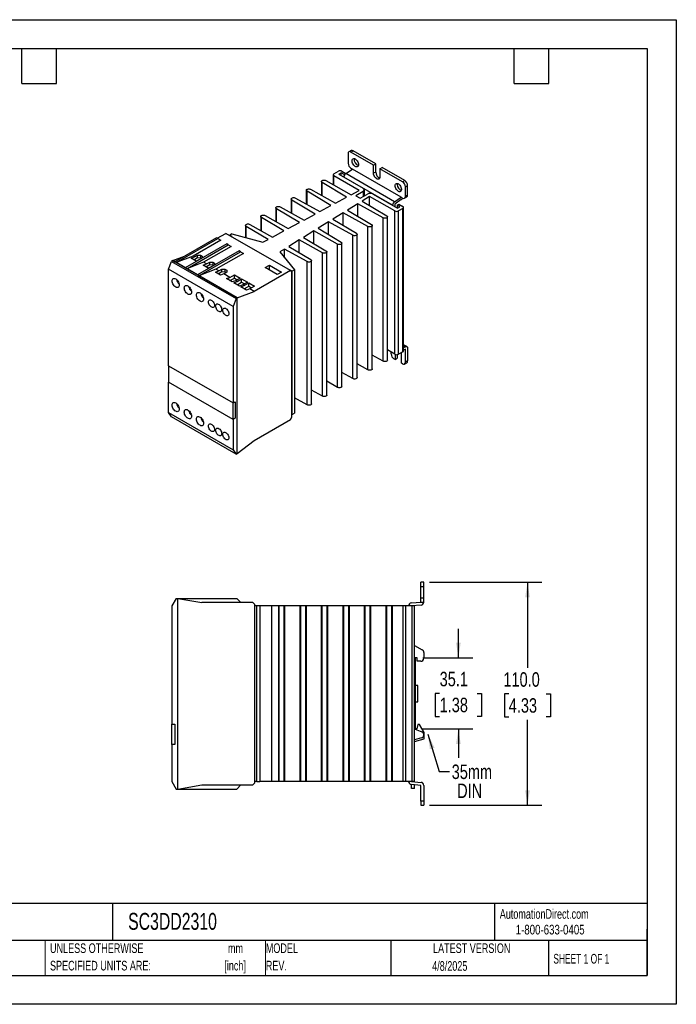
# Model space of a CAD drawing. Header units: millimetres. Extents: x 0 to 629, y 0 to 486.
# Tile 2 of 2: x 305 to 629, y 0 to 486. Entities that reach past the tile are written whole.
import ezdxf

# ---------------------------------------------------------------- set-up
doc = ezdxf.new("R2010")
doc.units = ezdxf.units.MM
doc.header["$LTSCALE"] = 2.25
doc.linetypes.add('CENTERX2', pattern=[20.32, 12.7, -2.54, 2.54, -2.54])
doc.layers.add('DIMENSIONS', color=140, linetype='Continuous', lineweight=25)
doc.layers.add('TEXT', color=140, linetype='Continuous', lineweight=25)
doc.styles.add('SLDTEXTSTYLE0', font='TXT', dxfattribs={"width": 0.7})
doc.styles.add('SLDTEXTSTYLE1', font='TXT', dxfattribs={"width": 0.65})
doc.styles.add('SLDTEXTSTYLE2', font='TXT', dxfattribs={"width": 0.75})
doc.dimstyles.new('SLDDIMSTYLE1', dxfattribs={"dimtxt": 7.14375, "dimasz": 7.4295, "dimexe": 0, "dimexo": 0.0625, "dimgap": 1.785937, "dimtad": 0, "dimtih": 1, "dimtoh": 1, "dimdec": 1, "dimrnd": 1e-09, "dimzin": 4, "dimdsep": 46, "dimtxsty": 'SLDTEXTSTYLE2', "dimsah": 1, "dimcen": 0.09, "dimadec": 0, "dimazin": 1, "dimtfac": 1, "dimtdec": 1, "dimtofl": 0, "dimtmove": 0, "dimatfit": 3, "dimfxl": 0, "dimfrac": 2, "dimtolj": 1, "dimtzin": 12, "dimarcsym": 0})
doc.dimstyles.new('SLDDIMSTYLE2', dxfattribs={"dimtxt": 7.14375, "dimasz": 7.4295, "dimexe": 0, "dimexo": 0.0625, "dimgap": 1.785937, "dimtad": 0, "dimtih": 1, "dimtoh": 1, "dimdec": 1, "dimrnd": 1e-09, "dimzin": 12, "dimdsep": 46, "dimtxsty": 'SLDTEXTSTYLE2', "dimsah": 1, "dimcen": 0.09, "dimadec": 0, "dimazin": 3, "dimtfac": 1, "dimtdec": 1, "dimtmove": 0, "dimatfit": 0, "dimfxl": 0, "dimfrac": 2, "dimtolj": 1, "dimtzin": 12, "dimarcsym": 0})
doc.dimstyles.new('SLDDIMSTYLE5', dxfattribs={"dimtxt": 0.18, "dimasz": 7.4295, "dimexe": 0, "dimexo": 0.0625, "dimgap": 0, "dimtad": 0, "dimtih": 1, "dimtoh": 1, "dimdec": 0, "dimrnd": 1e-09, "dimzin": 0, "dimdsep": 46, "dimtxsty": 'Standard', "dimsah": 1, "dimcen": 0.09, "dimadec": 0, "dimazin": 0, "dimtfac": 7.4295, "dimtdec": 0, "dimtofl": 0, "dimtmove": 0, "dimatfit": 3, "dimfxl": 0, "dimfrac": 2, "dimtolj": 1, "dimtzin": 0, "dimarcsym": 0})

# ---------------------------------------------------------------- blocks, each defined once
blk = doc.blocks.new('SW_NOTE_0')
at = {"layer": 'TEXT', "color": 0, "linetype": 'CENTERX2', "lineweight": 18, "char_height": 4.762, "attachment_point": 2, "style": 'SLDTEXTSTYLE0'}
for s, insert in [('mm', (6.4, 6.14)), ('[inch]', (6.21, -2.46))]:
    blk.add_mtext(s, dxfattribs=dict(at, insert=insert))
blk = doc.blocks.new('SW_NOTE_0_1')
at = {"layer": 'TEXT', "color": 0, "linetype": 'CENTERX2', "lineweight": 18, "char_height": 4.7625, "attachment_point": 1, "style": 'SLDTEXTSTYLE0'}
for s, insert in [('UNLESS OTHERWISE', (0, 6.14)), ('SPECIFIED UNITS ARE:', (0, -2.46))]:
    blk.add_mtext(s, dxfattribs=dict(at, insert=insert))
blk = doc.blocks.new('SW_NOTE_0_6')
at = {"layer": 'TEXT', "color": 0, "linetype": 'CENTERX2', "lineweight": 18, "char_height": 4.762, "attachment_point": 1, "style": 'SLDTEXTSTYLE0'}
for s, insert in [('MODEL', (0, 6.14)), ('REV.', (0, -2.46))]:
    blk.add_mtext(s, dxfattribs=dict(at, insert=insert))
blk = doc.blocks.new('SW_NOTE_0_7')
at = {"layer": 'TEXT', "color": 0, "linetype": 'CENTERX2', "lineweight": 18, "char_height": 7.144, "attachment_point": 1, "style": 'SLDTEXTSTYLE2'}
for s, insert in [('35mm', (1.14, 3.44)), ('DIN', (3.82, -5.96))]:
    blk.add_mtext(s, dxfattribs=dict(at, insert=insert))
blk = doc.blocks.new('_D_15')
at = {"layer": 'DIMENSIONS'}
for p, q in [((506.93, 208.22), (562.39, 208.22)), ((555.25, 208.22), (555.25, 166.07)), ((546.01, 153.17), (543.83, 153.17)), ((543.83, 153.17), (543.83, 141.83)), ((564.48, 153.17), (566.66, 153.17)), ((566.66, 153.17), (566.66, 141.83)), ((543.83, 141.83), (546.01, 141.83)), ((566.66, 141.83), (564.48, 141.83)), ((555.25, 98.22), (555.25, 140.38)), ((506.93, 98.22), (562.39, 98.22))]:
    blk.add_line(p, q, dxfattribs=at)
for points in [[(555.25, 208.22), (554.1, 200.79), (556.39, 200.79)], [(555.25, 98.22), (556.39, 105.65), (554.1, 105.65)]]:
    blk.add_solid(points, dxfattribs=at)
at = {"layer": 'DIMENSIONS', "char_height": 7.144, "attachment_point": 1, "style": 'SLDTEXTSTYLE2'}
for s, insert in [('110.0', (543.37, 163.83)), ('4.33', (546.01, 151.04))]:
    blk.add_mtext(s, dxfattribs=dict(at, insert=insert))
blk = doc.blocks.new('_D_16')
at = {"layer": 'DIMENSIONS'}
for p, q in [((521.15, 170.97), (521.15, 185.26)), ((503.63, 170.97), (528.29, 170.97)), ((511.91, 153.39), (509.74, 153.39)), ((509.74, 153.39), (509.74, 142.05)), ((530.39, 153.39), (532.57, 153.39)), ((532.57, 153.39), (532.57, 142.05)), ((509.74, 142.05), (511.91, 142.05)), ((532.57, 142.05), (530.39, 142.05)), ((503.43, 135.92), (528.29, 135.92)), ((521.15, 135.92), (521.15, 121.64))]:
    blk.add_line(p, q, dxfattribs=at)
for points in [[(521.15, 170.97), (522.29, 178.4), (520.01, 178.4)], [(521.15, 135.92), (520.01, 128.49), (522.29, 128.49)]]:
    blk.add_solid(points, dxfattribs=at)
at = {"layer": 'DIMENSIONS', "char_height": 7.144, "attachment_point": 1, "style": 'SLDTEXTSTYLE2'}
for s, insert in [('35.1', (511.91, 164.05)), ('1.38', (511.91, 151.26))]:
    blk.add_mtext(s, dxfattribs=dict(at, insert=insert))

msp = doc.modelspace()

# ---------------------------------------------------------------- linework, layer by layer
at = {"color": 7, "linetype": 'Continuous'}
for p, q in [((0.01, 485.78), (628.66, 485.78)), ((628.66, 485.78), (628.66, 0.01)), ((628.66, 0.01), (0.01, 0.01))]:
    msp.add_line(p, q, dxfattribs=at)
for p, q in [((466.75, 419.68), (466.75, 414.95)), ((468.22, 421.21), (467.16, 420.6)), ((468.16, 420.5), (469.22, 421.11)), ((479.3, 414.07), (468.16, 420.5)), ((480.36, 414.68), (469.22, 421.11)), ((479.3, 414.07), (480.36, 414.68)), ((479.3, 409.99), (479.3, 414.07)), ((480.36, 410.6), (480.36, 414.68)), ((459.42, 409.27), (459.42, 404.39)), ((459.78, 409.78), (461.94, 411.03)), ((472.24, 401.57), (459.78, 408.76)), ((459.78, 404.19), (459.78, 408.76)), ((462.15, 409.52), (463.35, 410.21)), ((462.15, 409.52), (474.17, 402.58)), ((464.77, 409.39), (463.35, 410.21)), ((463.35, 408.82), (463.35, 410.21)), ((463.71, 411.03), (465.65, 409.91)), ((488.67, 394.21), (464.63, 408.09)), ((464.77, 409.39), (465.64, 409.9)), ((464.77, 409.39), (464.77, 408.78)), ((465.59, 409.87), (468.87, 412.09)), ((489.64, 395.99), (465.59, 409.87)), ((468.16, 412.5), (468.87, 412.09)), ((492.91, 398.21), (468.87, 412.09)), ((480.36, 410.6), (479.3, 409.99)), ((482.48, 412.23), (483.54, 412.85)), ((482.48, 412.23), (482.48, 408.15)), ((493.62, 405.8), (482.48, 412.23)), ((494.68, 406.42), (483.54, 412.85)), ((453.62, 405.92), (453.62, 399.12)), ((466.02, 398.22), (453.97, 405.42)), ((453.97, 398.92), (453.97, 405.42)), ((455.74, 406.44), (468.29, 399.45)), ((494.68, 406.42), (493.62, 405.8)), ((495.03, 403.35), (496.09, 403.97)), ((495.03, 398.62), (495.03, 403.35)), ((496.09, 399.23), (496.09, 403.97)), ((446.12, 401.6), (446.12, 394.79)), ((458.26, 394.05), (446.47, 401.1)), ((446.47, 394.6), (446.47, 401.1)), ((448.24, 402.12), (460.53, 395.27)), ((468.29, 399.45), (472.24, 401.57)), ((474.17, 400.94), (470.64, 398.9)), ((470.64, 398.9), (472.76, 397.68)), ((472.76, 397.68), (476.29, 399.72)), ((477.38, 398.6), (473.7, 396.33)), ((474.17, 400.94), (474.17, 398.5)), ((474.76, 398.83), (474.76, 401.76)), ((489.83, 391.41), (477.38, 398.6)), ((477.38, 394.12), (477.38, 398.6)), ((479.12, 399.72), (491.14, 392.78)), ((496.09, 399.23), (495.03, 398.62)), ((438.63, 397.27), (438.63, 390.47)), ((450.51, 389.87), (438.98, 396.77)), ((438.98, 390.27), (438.98, 396.77)), ((440.75, 397.79), (452.77, 391.09)), ((452.77, 391.09), (458.26, 394.05)), ((460.53, 395.27), (466.02, 398.22)), ((471.57, 395.01), (466.46, 391.84)), ((484.05, 388.06), (471.57, 395.01)), ((471.57, 388.78), (471.57, 395.01)), ((473.7, 396.33), (485.82, 389.08)), ((489.64, 395.99), (492.91, 398.21)), ((493, 397.04), (489.73, 394.82)), ((489.73, 394.82), (489.73, 393.6)), ((490.93, 394.29), (491.81, 394.8)), ((492.34, 393.47), (490.93, 394.29)), ((490.93, 394.29), (490.93, 392.9)), ((491.81, 394.8), (493.76, 393.68)), ((492.91, 398.21), (493.62, 397.8)), ((494.62, 397.7), (495.68, 398.32)), ((425.75, 389.14), (437.24, 382.73)), ((431.13, 392.94), (431.13, 386.14)), ((442.76, 385.7), (431.48, 392.44)), ((431.48, 385.94), (431.48, 392.44)), ((433.25, 393.46), (445.01, 386.91)), ((445.01, 386.91), (450.51, 389.87)), ((464.35, 390.54), (459.22, 387.36)), ((476.56, 383.73), (464.35, 390.54)), ((464.35, 384.3), (464.35, 390.54)), ((466.46, 391.84), (478.32, 384.75)), ((489.83, 320.7), (489.83, 391.41)), ((491.14, 392.78), (492.34, 393.47)), ((493.76, 392.66), (491.6, 391.41)), ((491.6, 320.7), (491.6, 391.41)), ((493.76, 321.95), (493.76, 392.66)), ((494.12, 322.46), (494.12, 393.17)), ((416.14, 384.29), (416.14, 378.31)), ((427.26, 377.35), (416.49, 383.79)), ((416.49, 378.22), (416.49, 383.79)), ((418.26, 384.81), (429.48, 378.55)), ((423.64, 388.62), (423.64, 381.81)), ((435.01, 381.53), (423.99, 388.12)), ((423.99, 381.62), (423.99, 388.12)), ((437.24, 382.73), (442.76, 385.7)), ((457.12, 386.06), (451.98, 382.88)), ((469.06, 379.4), (457.12, 386.06)), ((457.12, 379.81), (457.12, 386.06)), ((459.22, 387.36), (470.83, 380.42)), ((478.67, 313.54), (478.67, 384.25)), ((484.05, 317.34), (484.05, 388.06)), ((486.17, 317.86), (486.17, 388.58)), ((402.19, 377.92), (406.43, 380.37)), ((438.25, 362), (406.43, 380.37)), ((409.4, 380.13), (408.34, 379.51)), ((409.61, 378.78), (408.34, 379.51)), ((408.34, 379.27), (408.34, 379.51)), ((409.4, 380.13), (424.74, 376)), ((429.48, 378.55), (435.01, 381.53)), ((449.89, 381.59), (444.74, 378.4)), ((461.57, 375.08), (449.89, 381.59)), ((449.89, 375.33), (449.89, 381.59)), ((451.98, 382.88), (463.33, 376.1)), ((469.06, 308.69), (469.06, 379.4)), ((471.18, 309.21), (471.18, 379.92)), ((476.56, 313.02), (476.56, 383.73)), ((401.76, 378.17), (381.26, 366.33)), ((381.96, 365.92), (402.47, 377.76)), ((406.93, 375.19), (386.42, 363.35)), ((387.13, 362.94), (407.63, 374.78)), ((403.89, 376.94), (390.31, 369.11)), ((402.47, 377.76), (401.76, 378.17)), ((402.47, 377.76), (403.89, 376.94)), ((407.63, 374.78), (406.93, 375.19)), ((407.63, 374.78), (409.05, 373.96)), ((409.61, 378.78), (409.4, 378.66)), ((424.74, 376), (427.26, 377.35)), ((442.66, 377.11), (437.51, 373.92)), ((454.07, 370.75), (442.66, 377.11)), ((442.66, 370.84), (442.66, 377.11)), ((444.74, 378.4), (455.84, 371.77)), ((461.57, 304.36), (461.57, 375.08)), ((463.68, 304.88), (463.68, 375.6)), ((390.91, 368.76), (392.49, 369.67)), ((412.94, 371.72), (392.43, 359.88)), ((392.49, 369.67), (393.99, 369.6)), ((392.49, 368.45), (392.49, 369.67)), ((393.14, 359.47), (413.64, 371.31)), ((393.99, 369.6), (394.83, 369.11)), ((393.99, 369.6), (393.99, 368.37)), ((409.05, 373.96), (395.47, 366.13)), ((415.06, 370.49), (401.48, 362.66)), ((413.64, 371.31), (412.94, 371.72)), ((413.64, 371.31), (415.06, 370.49)), ((435.43, 372.64), (433.08, 371.18)), ((433.08, 371.18), (440.23, 362.33)), ((446.57, 366.42), (435.43, 372.64)), ((435.43, 368.27), (435.43, 372.64)), ((437.51, 373.92), (448.34, 367.44)), ((454.07, 300.04), (454.07, 370.75)), ((456.19, 300.56), (456.19, 371.27)), ((378.15, 362.66), (379.66, 366.55)), ((380.27, 366.9), (379.66, 366.55)), ((379.66, 366.55), (411.48, 348.18)), ((380.27, 366.9), (386.11, 369.13)), ((380.27, 366.9), (381.26, 366.33)), ((412.09, 348.53), (380.27, 366.9)), ((381.96, 365.92), (381.26, 366.33)), ((390.31, 369.11), (381.96, 365.92)), ((386.42, 363.35), (381.96, 365.92)), ((395.47, 366.13), (387.13, 362.94)), ((389.28, 368.14), (390.91, 368.76)), ((391.76, 366.71), (389.28, 368.14)), ((390.91, 368.76), (390.31, 369.11)), ((390.62, 367.37), (392.49, 368.45)), ((393.17, 367.25), (391.76, 366.71)), ((392.49, 368.45), (393.99, 368.37)), ((393.99, 368.37), (394.55, 368.04)), ((394.83, 369.11), (394.96, 368.28)), ((394.83, 369.11), (394.83, 368.21)), ((395.29, 364.67), (396.92, 365.29)), ((397.77, 363.24), (395.29, 364.67)), ((396.92, 365.29), (395.47, 366.13)), ((396.63, 363.9), (398.5, 364.98)), ((396.92, 365.29), (398.5, 366.2)), ((398.5, 366.2), (400, 366.13)), ((398.5, 364.98), (398.5, 366.2)), ((398.5, 364.98), (400, 364.9)), ((400, 366.13), (400.84, 365.64)), ((400, 366.13), (400, 364.9)), ((400, 364.9), (400.56, 364.57)), ((400.84, 365.64), (400.97, 364.81)), ((400.84, 365.64), (400.84, 364.74)), ((425.84, 363.45), (427.96, 364.68)), ((427.96, 364.68), (433.83, 361.29)), ((427.96, 362.23), (427.96, 364.68)), ((446.57, 295.71), (446.57, 366.42)), ((448.69, 296.23), (448.69, 366.94)), ((409.97, 344.29), (378.15, 362.66)), ((378.15, 315.05), (378.15, 362.66)), ((387.13, 362.94), (386.42, 363.35)), ((392.43, 359.88), (387.13, 362.94)), ((393.14, 359.47), (392.43, 359.88)), ((401.48, 362.66), (393.14, 359.47)), ((399.19, 363.78), (397.77, 363.24)), ((401.3, 361.2), (402.93, 361.82)), ((403.78, 359.77), (401.3, 361.2)), ((402.93, 361.82), (401.48, 362.66)), ((402.64, 360.43), (404.51, 361.51)), ((402.93, 361.82), (404.51, 362.73)), ((405.41, 360.39), (403.78, 359.77)), ((404.51, 362.73), (406.01, 362.66)), ((404.51, 361.51), (404.51, 362.73)), ((404.51, 361.51), (406.01, 361.43)), ((406.99, 361.3), (405.41, 360.39)), ((408.41, 358.66), (405.41, 360.39)), ((406.01, 362.66), (406.86, 362.17)), ((406.01, 362.66), (406.01, 361.43)), ((406.01, 361.43), (406.61, 361.08)), ((406.86, 362.17), (406.99, 361.3)), ((406.86, 362.17), (406.86, 361.23)), ((408.41, 358.66), (410.67, 359.96)), ((410.67, 359.96), (413.5, 358.33)), ((410.67, 358.33), (410.67, 359.96)), ((438.25, 362), (420.43, 351.72)), ((431.71, 360.06), (425.84, 363.45)), ((433.83, 361.29), (431.71, 360.06)), ((437.9, 362.45), (437.69, 362.33)), ((439.17, 361.72), (437.9, 362.45)), ((437.9, 362.21), (437.9, 362.45)), ((438.25, 362), (438.96, 361.59)), ((438.96, 289.74), (438.96, 361.59)), ((440.23, 362.33), (439.17, 361.72)), ((439.17, 291), (439.17, 361.72)), ((440.23, 362.33), (440.23, 291.62)), ((412.09, 348.53), (393.14, 359.47)), ((406.78, 358.03), (408.41, 358.66)), ((409.61, 356.4), (406.78, 358.03)), ((408.47, 357.06), (410.67, 358.33)), ((411.24, 357.02), (409.61, 356.4)), ((410.32, 355.99), (411.95, 356.61)), ((413.15, 354.36), (410.32, 355.99)), ((410.67, 358.33), (412.09, 357.51)), ((413.5, 358.33), (411.24, 357.02)), ((411.95, 356.61), (411.24, 357.02)), ((411.95, 356.61), (414.21, 357.92)), ((412.01, 355.02), (414.21, 356.29)), ((414.77, 354.98), (413.15, 354.36)), ((414.21, 357.92), (417.04, 356.29)), ((414.21, 356.29), (414.21, 357.92)), ((414.21, 356.29), (415.62, 355.47)), ((417.04, 356.29), (414.77, 354.98)), ((415.48, 354.57), (414.77, 354.98)), ((415.48, 354.57), (417.74, 355.88)), ((417.74, 355.88), (420.57, 354.25)), ((417.74, 354.25), (417.74, 355.88)), ((412.09, 348.53), (420.43, 351.72)), ((413.86, 353.95), (415.48, 354.57)), ((416.68, 352.32), (413.86, 353.95)), ((415.55, 352.98), (417.74, 354.25)), ((418.31, 352.94), (416.68, 352.32)), ((417.74, 354.25), (419.16, 353.43)), ((420.57, 354.25), (418.31, 352.94)), ((420.43, 351.72), (418.31, 352.94)), ((411.48, 348.18), (409.97, 344.29)), ((411.48, 348.18), (412.09, 348.53)), ((412.09, 271.78), (412.09, 348.53)), ((409.97, 344.29), (409.97, 296.68)), ((489.83, 320.7), (486.17, 322.82)), ((487.96, 320.88), (487.96, 321.78)), ((489.9, 320.66), (489.9, 318.13)), ((493.76, 321.95), (491.6, 320.7)), ((495.78, 324.47), (494.12, 325.43)), ((494.12, 325.02), (495.12, 324.44)), ((494.12, 323.97), (495.12, 324.44)), ((495.03, 323.17), (494.12, 322.74)), ((495.03, 316.8), (495.03, 323.17)), ((496.09, 323.78), (496.09, 317.41)), ((476.56, 313.02), (471.18, 316.02)), ((484.05, 317.34), (478.67, 320.34)), ((489.9, 318.13), (489.37, 318.43)), ((489.9, 318.13), (490.97, 318.74)), ((490.97, 320.5), (490.97, 318.74)), ((493.09, 316.29), (493.09, 320.37)), ((493.62, 315.98), (493.09, 316.29)), ((494.62, 315.89), (495.68, 316.5)), ((496.09, 317.41), (495.03, 316.8)), ((378.15, 315.05), (409.97, 296.68)), ((378.15, 315.05), (378.15, 306.89)), ((469.06, 308.69), (463.68, 311.69)), ((409.97, 288.52), (378.15, 306.89)), ((378.15, 291.94), (378.15, 306.89)), ((461.57, 304.36), (456.19, 307.36)), ((454.07, 300.04), (448.69, 303.03)), ((409.97, 296.68), (411.03, 297.29)), ((409.97, 288.52), (409.97, 296.68)), ((411.03, 297.29), (411.03, 289.13)), ((446.57, 295.71), (440.23, 299.25)), ((378.15, 291.94), (409.97, 273.57)), ((379.66, 289.8), (378.15, 291.94)), ((439.17, 291), (440.23, 291.62)), ((411.48, 271.43), (379.66, 289.8)), ((411.03, 289.13), (409.97, 288.52)), ((409.97, 288.52), (409.97, 273.57)), ((420.43, 278.23), (438.25, 288.51)), ((438.25, 288.51), (438.96, 289.74)), ((439.17, 291), (438.96, 291.13)), ((412.09, 271.78), (420.43, 278.23)), ((409.97, 273.57), (411.48, 271.43)), ((411.48, 271.43), (412.09, 271.78)), ((502.58, 206.22), (502.58, 208.22)), ((504.08, 208.22), (502.58, 208.22)), ((502.58, 200.42), (502.58, 206.22)), ((502.58, 206.22), (504.08, 206.22)), ((504.08, 206.22), (504.08, 208.22)), ((504.08, 200.42), (504.08, 206.22)), ((381.92, 200.22), (379.78, 196.52)), ((381.92, 200.22), (382.78, 200.22)), ((382.78, 106.22), (382.78, 200.22)), ((382.78, 200.22), (394.58, 198.22)), ((382.78, 200.22), (411.78, 200.22)), ((411.78, 200.22), (413.78, 198.22)), ((502.58, 198.42), (502.58, 200.42)), ((504.08, 200.42), (502.58, 200.42)), ((504.08, 198.42), (504.08, 200.42)), ((379.78, 196.52), (379.78, 138.22)), ((419.78, 198.22), (394.58, 198.22)), ((419.78, 198.22), (420.78, 197.22)), ((420.78, 109.22), (420.78, 197.22)), ((421.78, 196.52), (420.78, 196.52)), ((421.78, 109.92), (421.78, 196.52)), ((423.28, 196.52), (421.78, 196.52)), ((423.28, 196.52), (423.28, 109.92)), ((429.06, 196.52), (423.28, 196.52)), ((429.06, 109.92), (429.06, 196.52)), ((432.51, 196.52), (429.06, 196.52)), ((432.51, 109.92), (432.51, 196.52)), ((432.78, 196.52), (432.51, 196.52)), ((432.78, 109.92), (432.78, 196.52)), ((435.28, 196.52), (432.78, 196.52)), ((435.28, 109.92), (435.28, 196.52)), ((435.55, 196.52), (435.28, 196.52)), ((435.55, 109.92), (435.55, 196.52)), ((443.1, 196.52), (435.55, 196.52)), ((443.1, 109.92), (443.1, 196.52)), ((443.38, 196.52), (443.1, 196.52)), ((443.38, 109.92), (443.38, 196.52)), ((445.88, 196.52), (443.38, 196.52)), ((445.88, 109.92), (445.88, 196.52)), ((446.16, 196.52), (445.88, 196.52)), ((446.16, 109.92), (446.16, 196.52)), ((453.69, 196.52), (446.16, 196.52)), ((453.69, 109.92), (453.69, 196.52)), ((453.98, 196.52), (453.69, 196.52)), ((453.98, 109.92), (453.98, 196.52)), ((456.48, 196.52), (453.98, 196.52)), ((456.48, 109.92), (456.48, 196.52)), ((456.76, 196.52), (456.48, 196.52)), ((456.76, 109.92), (456.76, 196.52)), ((464.29, 196.52), (456.76, 196.52)), ((464.29, 109.92), (464.29, 196.52)), ((464.58, 196.52), (464.29, 196.52)), ((464.58, 109.92), (464.58, 196.52)), ((467.08, 196.52), (464.58, 196.52)), ((467.08, 109.92), (467.08, 196.52)), ((467.37, 196.52), (467.08, 196.52)), ((467.37, 109.92), (467.37, 196.52)), ((474.88, 196.52), (467.37, 196.52)), ((474.88, 109.92), (474.88, 196.52)), ((475.18, 196.52), (474.88, 196.52)), ((475.18, 109.92), (475.18, 196.52)), ((477.68, 196.52), (475.18, 196.52)), ((477.68, 109.92), (477.68, 196.52)), ((477.98, 196.52), (477.68, 196.52)), ((477.98, 109.92), (477.98, 196.52)), ((485.47, 196.52), (477.98, 196.52)), ((485.47, 109.92), (485.47, 196.52)), ((485.78, 196.52), (485.47, 196.52)), ((485.78, 109.92), (485.78, 196.52)), ((488.28, 196.52), (485.78, 196.52)), ((488.28, 109.92), (488.28, 196.52)), ((488.58, 196.52), (488.28, 196.52)), ((488.58, 109.92), (488.58, 196.52)), ((493.98, 196.52), (488.58, 196.52)), ((493.98, 109.92), (493.98, 196.52)), ((495.23, 196.52), (493.98, 196.52)), ((495.23, 109.92), (495.23, 196.52)), ((498.28, 196.52), (495.23, 196.52)), ((497.95, 198.02), (502.58, 198.42)), ((502.71, 196.93), (498.08, 196.52)), ((498.28, 109.92), (498.28, 196.52)), ((499.53, 196.52), (498.28, 196.52)), ((499.53, 109.92), (499.53, 196.52)), ((502.58, 198.42), (504.08, 198.42)), ((499.53, 177.08), (503.33, 174.89)), ((500.78, 170.97), (499.78, 170.97)), ((499.78, 170.97), (499.78, 135.72)), ((500.78, 169.22), (500.78, 170.97)), ((504.08, 173.59), (504.08, 170.72)), ((502.58, 169.22), (500.78, 169.22)), ((501.08, 157.22), (499.78, 157.22)), ((501.08, 149.22), (501.08, 157.22)), ((499.78, 149.22), (501.08, 149.22)), ((379.78, 138.22), (381.28, 138.22)), ((379.78, 128.22), (379.78, 138.22)), ((381.28, 138.22), (381.28, 128.22)), ((501.17, 138.12), (500.58, 135.92)), ((502, 138.12), (501.17, 138.12)), ((504.28, 134.06), (502, 138.12)), ((502.97, 131.4), (499.53, 130.48)), ((500.58, 135.92), (499.78, 135.92)), ((499.78, 135.72), (503.1, 134.49)), ((504.08, 132.85), (504.08, 133.08)), ((504.28, 130.92), (504.28, 134.06)), ((379.78, 128.22), (379.78, 109.92)), ((381.28, 128.22), (379.78, 128.22)), ((499.53, 129.65), (504.28, 130.92)), ((499.58, 109.79), (499.58, 129.66)), ((379.78, 109.92), (381.92, 106.22)), ((382.78, 106.22), (394.58, 108.22)), ((394.58, 108.22), (419.78, 108.22)), ((411.78, 106.22), (413.78, 108.22)), ((419.78, 108.22), (420.78, 109.22)), ((421.78, 109.92), (420.78, 109.92)), ((421.78, 109.92), (423.28, 109.92)), ((429.06, 109.92), (423.28, 109.92)), ((432.51, 109.92), (429.06, 109.92)), ((432.78, 109.92), (432.51, 109.92)), ((435.28, 109.92), (432.78, 109.92)), ((435.55, 109.92), (435.28, 109.92)), ((443.1, 109.92), (435.55, 109.92)), ((443.38, 109.92), (443.1, 109.92)), ((445.88, 109.92), (443.38, 109.92)), ((446.16, 109.92), (445.88, 109.92)), ((453.69, 109.92), (446.16, 109.92)), ((453.98, 109.92), (453.69, 109.92)), ((456.48, 109.92), (453.98, 109.92)), ((456.76, 109.92), (456.48, 109.92)), ((464.29, 109.92), (456.76, 109.92)), ((464.58, 109.92), (464.29, 109.92)), ((467.08, 109.92), (464.58, 109.92)), ((467.37, 109.92), (467.08, 109.92)), ((474.88, 109.92), (467.37, 109.92)), ((475.18, 109.92), (474.88, 109.92)), ((477.68, 109.92), (475.18, 109.92)), ((477.98, 109.92), (477.68, 109.92)), ((485.47, 109.92), (477.98, 109.92)), ((485.78, 109.92), (485.47, 109.92)), ((488.28, 109.92), (485.78, 109.92)), ((488.58, 109.92), (488.28, 109.92)), ((493.98, 109.92), (488.58, 109.92)), ((495.23, 109.92), (493.98, 109.92)), ((498.28, 109.92), (495.23, 109.92)), ((502.58, 108.02), (497.95, 108.43)), ((498.08, 109.92), (502.71, 109.52)), ((498.08, 106.42), (498.08, 108.42)), ((499.53, 109.92), (498.28, 109.92)), ((499.58, 106.42), (499.58, 108.29)), ((502.58, 100.22), (502.58, 108.02)), ((504.08, 108.02), (504.08, 100.22)), ((381.92, 106.22), (382.78, 106.22)), ((382.78, 106.22), (411.78, 106.22)), ((499.58, 106.42), (498.08, 106.42)), ((502.58, 100.22), (502.58, 98.22)), ((504.08, 100.22), (502.58, 100.22)), ((502.58, 98.22), (504.08, 98.22)), ((504.08, 100.22), (504.08, 98.22))]:
    msp.add_line(p, q)
at = {"color": 140, "linetype": 'Continuous', "lineweight": 18}
for p, q in [((317.25, 31.43), (317.25, 14.29)), ((425.93, 31.43), (425.93, 14.29))]:
    msp.add_line(p, q, dxfattribs=at)
at = {"flags": 128}
for points in [[(471.87, 414.27), (471.83, 413.87), (471.7, 413.55), (471.5, 413.31), (471.23, 413.17), (470.91, 413.14), (470.56, 413.22), (470.19, 413.41), (469.83, 413.7), (469.49, 414.06), (469.19, 414.49), (468.95, 414.95), (468.79, 415.43), (468.7, 415.89), (468.7, 416.32), (468.79, 416.68), (468.95, 416.97), (469.19, 417.16), (469.49, 417.24), (469.83, 417.22), (470.19, 417.08), (470.56, 416.84), (470.91, 416.52), (471.23, 416.12), (471.5, 415.67), (471.7, 415.2), (471.83, 414.72), (471.87, 414.27)], [(482.48, 408.15), (482.43, 407.74), (482.3, 407.4), (482.08, 407.16), (481.79, 407.04), (481.45, 407.03), (481.08, 407.13), (480.7, 407.36), (480.32, 407.68), (479.99, 408.08), (479.7, 408.54), (479.48, 409.03), (479.34, 409.52), (479.3, 409.99)], [(453.97, 405.42), (453.75, 405.61), (453.63, 405.82), (453.63, 406.04), (453.76, 406.25), (453.98, 406.44), (454.3, 406.57), (454.66, 406.64), (455.05, 406.64), (455.42, 406.57), (455.74, 406.44)], [(489.9, 403.86), (489.95, 404.26), (490.07, 404.59), (490.28, 404.83), (490.55, 404.97), (490.87, 405), (491.22, 404.91), (491.59, 404.73), (491.95, 404.44), (492.29, 404.08), (492.59, 403.65), (492.83, 403.19), (492.99, 402.71), (493.08, 402.25), (493.08, 401.82), (492.99, 401.45), (492.83, 401.17), (492.59, 400.98), (492.29, 400.9), (491.95, 400.92), (491.59, 401.06), (491.22, 401.3), (490.87, 401.62), (490.55, 402.02), (490.28, 402.47), (490.07, 402.94), (489.95, 403.42), (489.9, 403.86)], [(490.97, 404.48), (491.01, 404.88), (491.03, 404.97)], [(446.47, 401.1), (446.25, 401.28), (446.14, 401.49), (446.14, 401.72), (446.26, 401.93), (446.49, 402.11), (446.8, 402.24), (447.17, 402.31), (447.55, 402.31), (447.92, 402.25), (448.24, 402.12)], [(431.48, 392.44), (431.26, 392.63), (431.15, 392.84), (431.15, 393.06), (431.27, 393.27), (431.5, 393.45), (431.81, 393.59), (432.18, 393.66), (432.56, 393.66), (432.93, 393.59), (433.25, 393.46)], [(438.98, 396.77), (438.76, 396.95), (438.64, 397.17), (438.64, 397.39), (438.77, 397.6), (438.99, 397.78), (439.31, 397.91), (439.67, 397.98), (440.06, 397.98), (440.43, 397.92), (440.75, 397.79)], [(423.99, 388.12), (423.76, 388.3), (423.65, 388.51), (423.65, 388.73), (423.77, 388.95), (424, 389.13), (424.31, 389.26), (424.68, 389.33), (425.07, 389.33), (425.44, 389.26), (425.75, 389.14)], [(485.82, 389.08), (486.04, 388.89), (486.16, 388.68), (486.15, 388.46), (486.03, 388.25), (485.8, 388.07), (485.49, 387.93), (485.12, 387.86), (484.74, 387.86), (484.37, 387.93), (484.05, 388.06)], [(416.49, 383.79), (416.27, 383.97), (416.15, 384.18), (416.16, 384.41), (416.28, 384.62), (416.51, 384.8), (416.82, 384.93), (417.19, 385), (417.57, 385), (417.94, 384.94), (418.26, 384.81)], [(478.32, 384.75), (478.55, 384.57), (478.66, 384.35), (478.66, 384.13), (478.54, 383.92), (478.31, 383.74), (478, 383.61), (477.63, 383.54), (477.24, 383.54), (476.87, 383.6), (476.56, 383.73)], [(470.83, 380.42), (471.05, 380.24), (471.17, 380.03), (471.16, 379.8), (471.04, 379.59), (470.81, 379.41), (470.5, 379.28), (470.13, 379.21), (469.75, 379.21), (469.38, 379.27), (469.06, 379.4)], [(463.33, 376.1), (463.56, 375.91), (463.67, 375.7), (463.67, 375.48), (463.55, 375.27), (463.32, 375.09), (463.01, 374.95), (462.64, 374.88), (462.25, 374.88), (461.88, 374.95), (461.57, 375.08)], [(455.84, 371.77), (456.06, 371.59), (456.17, 371.37), (456.17, 371.15), (456.05, 370.94), (455.82, 370.76), (455.51, 370.63), (455.14, 370.56), (454.76, 370.55), (454.39, 370.62), (454.07, 370.75)], [(448.34, 367.44), (448.56, 367.26), (448.68, 367.05), (448.68, 366.82), (448.55, 366.61), (448.33, 366.43), (448.01, 366.3), (447.65, 366.23), (447.26, 366.23), (446.89, 366.29), (446.57, 366.42)], [(383.45, 354.86), (383.41, 354.43), (383.27, 354.07), (383.06, 353.81), (382.78, 353.65), (382.45, 353.6), (382.08, 353.66), (381.68, 353.84), (381.29, 354.12), (380.92, 354.48), (380.58, 354.92), (380.3, 355.4), (380.09, 355.91), (379.96, 356.42), (379.91, 356.9), (379.96, 357.33), (380.09, 357.68), (380.3, 357.95), (380.58, 358.11), (380.92, 358.16), (381.29, 358.1), (381.68, 357.92), (382.08, 357.64), (382.45, 357.27), (382.78, 356.84), (383.06, 356.35), (383.27, 355.84), (383.41, 355.34), (383.45, 354.86)], [(389.46, 351.39), (389.42, 350.96), (389.29, 350.6), (389.07, 350.34), (388.79, 350.18), (388.46, 350.13), (388.09, 350.19), (387.69, 350.37), (387.3, 350.65), (386.93, 351.01), (386.59, 351.45), (386.31, 351.93), (386.1, 352.44), (385.97, 352.95), (385.92, 353.43), (385.97, 353.86), (386.1, 354.21), (386.31, 354.48), (386.59, 354.64), (386.93, 354.69), (387.3, 354.63), (387.69, 354.45), (388.09, 354.17), (388.46, 353.81), (388.79, 353.37), (389.07, 352.88), (389.29, 352.37), (389.42, 351.87), (389.46, 351.39)], [(395.47, 347.92), (395.43, 347.49), (395.3, 347.13), (395.08, 346.87), (394.81, 346.71), (394.47, 346.66), (394.1, 346.72), (393.7, 346.9), (393.31, 347.18), (392.94, 347.54), (392.6, 347.98), (392.32, 348.46), (392.11, 348.97), (391.98, 349.48), (391.94, 349.96), (391.98, 350.39), (392.11, 350.74), (392.32, 351.01), (392.6, 351.17), (392.94, 351.22), (393.31, 351.16), (393.7, 350.98), (394.1, 350.7), (394.47, 350.34), (394.81, 349.9), (395.08, 349.41), (395.3, 348.91), (395.43, 348.4), (395.47, 347.92)], [(400.84, 344.82), (400.8, 344.43), (400.67, 344.12), (400.47, 343.89), (400.2, 343.78), (399.89, 343.77), (399.54, 343.87), (399.18, 344.07), (398.83, 344.37), (398.52, 344.75), (398.25, 345.18), (398.04, 345.64), (397.92, 346.1), (397.87, 346.53), (397.92, 346.92), (398.04, 347.23), (398.25, 347.45), (398.52, 347.57), (398.83, 347.58), (399.18, 347.48), (399.54, 347.27), (399.89, 346.97), (400.2, 346.6), (400.47, 346.17), (400.67, 345.71), (400.8, 345.25), (400.84, 344.82)], [(404.38, 342.78), (404.34, 342.39), (404.21, 342.08), (404.01, 341.85), (403.74, 341.73), (403.42, 341.72), (403.07, 341.83), (402.72, 342.03), (402.37, 342.33), (402.05, 342.71), (401.78, 343.14), (401.58, 343.59), (401.45, 344.05), (401.41, 344.49), (401.45, 344.87), (401.58, 345.19), (401.78, 345.41), (402.05, 345.53), (402.37, 345.54), (402.72, 345.44), (403.07, 345.23), (403.42, 344.93), (403.74, 344.56), (404.01, 344.13), (404.21, 343.67), (404.34, 343.21), (404.38, 342.78)], [(407.92, 340.73), (407.87, 340.35), (407.75, 340.04), (407.54, 339.81), (407.27, 339.69), (406.96, 339.68), (406.61, 339.79), (406.25, 339.99), (405.9, 340.29), (405.59, 340.67), (405.32, 341.1), (405.12, 341.55), (404.99, 342.01), (404.95, 342.45), (404.99, 342.83), (405.12, 343.15), (405.32, 343.37), (405.59, 343.49), (405.9, 343.5), (406.25, 343.4), (406.61, 343.19), (406.96, 342.89), (407.27, 342.52), (407.54, 342.09), (407.75, 341.63), (407.87, 341.17), (407.92, 340.73)], [(495.12, 324.44), (495.32, 324.51), (495.5, 324.54), (495.67, 324.52), (495.81, 324.45), (495.93, 324.34), (496.02, 324.18), (496.07, 324), (496.09, 323.78)], [(486.17, 317.86), (486.15, 317.75), (486.03, 317.53), (485.8, 317.35), (485.49, 317.22), (485.12, 317.15), (484.74, 317.15), (484.37, 317.22), (484.05, 317.34)], [(478.67, 313.54), (478.66, 313.42), (478.54, 313.21), (478.31, 313.03), (478, 312.9), (477.63, 312.82), (477.24, 312.82), (476.87, 312.89), (476.56, 313.02)], [(471.18, 309.21), (471.16, 309.09), (471.04, 308.88), (470.81, 308.7), (470.5, 308.57), (470.13, 308.5), (469.75, 308.5), (469.38, 308.56), (469.06, 308.69)], [(463.68, 304.88), (463.67, 304.77), (463.55, 304.55), (463.32, 304.37), (463.01, 304.24), (462.64, 304.17), (462.25, 304.17), (461.88, 304.24), (461.57, 304.36)], [(383.45, 293.62), (383.41, 293.19), (383.27, 292.83), (383.06, 292.57), (382.78, 292.41), (382.45, 292.36), (382.08, 292.42), (381.68, 292.6), (381.29, 292.87), (380.92, 293.24), (380.58, 293.68), (380.3, 294.16), (380.09, 294.67), (379.96, 295.18), (379.91, 295.66), (379.96, 296.09), (380.09, 296.44), (380.3, 296.71), (380.58, 296.87), (380.92, 296.92), (381.29, 296.86), (381.68, 296.68), (382.08, 296.4), (382.45, 296.03), (382.78, 295.6), (383.06, 295.11), (383.27, 294.6), (383.41, 294.1), (383.45, 293.62)], [(456.19, 300.56), (456.17, 300.44), (456.05, 300.23), (455.82, 300.05), (455.51, 299.91), (455.14, 299.84), (454.76, 299.84), (454.39, 299.91), (454.07, 300.04)], [(389.46, 290.15), (389.42, 289.72), (389.29, 289.36), (389.07, 289.1), (388.79, 288.94), (388.46, 288.89), (388.09, 288.95), (387.69, 289.13), (387.3, 289.4), (386.93, 289.77), (386.59, 290.21), (386.31, 290.69), (386.1, 291.2), (385.97, 291.71), (385.92, 292.19), (385.97, 292.62), (386.1, 292.97), (386.31, 293.24), (386.59, 293.4), (386.93, 293.45), (387.3, 293.39), (387.69, 293.21), (388.09, 292.93), (388.46, 292.56), (388.79, 292.13), (389.07, 291.64), (389.29, 291.13), (389.42, 290.63), (389.46, 290.15)], [(448.69, 296.23), (448.68, 296.11), (448.55, 295.9), (448.33, 295.72), (448.01, 295.59), (447.65, 295.52), (447.26, 295.52), (446.89, 295.58), (446.57, 295.71)], [(395.47, 286.68), (395.43, 286.25), (395.3, 285.89), (395.08, 285.63), (394.81, 285.47), (394.47, 285.42), (394.1, 285.48), (393.7, 285.66), (393.31, 285.94), (392.94, 286.3), (392.6, 286.74), (392.32, 287.22), (392.11, 287.73), (391.98, 288.24), (391.94, 288.72), (391.98, 289.15), (392.11, 289.5), (392.32, 289.77), (392.6, 289.93), (392.94, 289.98), (393.31, 289.92), (393.7, 289.74), (394.1, 289.46), (394.47, 289.09), (394.81, 288.66), (395.08, 288.17), (395.3, 287.66), (395.43, 287.16), (395.47, 286.68)], [(400.84, 283.58), (400.8, 283.19), (400.67, 282.88), (400.47, 282.65), (400.2, 282.53), (399.89, 282.53), (399.54, 282.63), (399.18, 282.83), (398.83, 283.13), (398.52, 283.51), (398.25, 283.94), (398.04, 284.39), (397.92, 284.85), (397.87, 285.29), (397.92, 285.68), (398.04, 285.99), (398.25, 286.21), (398.52, 286.33), (398.83, 286.34), (399.18, 286.24), (399.54, 286.03), (399.89, 285.73), (400.2, 285.36), (400.47, 284.93), (400.67, 284.47), (400.8, 284.01), (400.84, 283.58)], [(404.38, 281.53), (404.34, 281.15), (404.21, 280.84), (404.01, 280.61), (403.74, 280.49), (403.42, 280.48), (403.07, 280.59), (402.72, 280.79), (402.37, 281.09), (402.05, 281.47), (401.78, 281.9), (401.58, 282.35), (401.45, 282.81), (401.41, 283.25), (401.45, 283.63), (401.58, 283.95), (401.78, 284.17), (402.05, 284.29), (402.37, 284.3), (402.72, 284.2), (403.07, 283.99), (403.42, 283.69), (403.74, 283.32), (404.01, 282.89), (404.21, 282.43), (404.34, 281.97), (404.38, 281.53)], [(407.92, 279.49), (407.87, 279.11), (407.75, 278.79), (407.54, 278.57), (407.27, 278.45), (406.96, 278.44), (406.61, 278.55), (406.25, 278.75), (405.9, 279.05), (405.59, 279.43), (405.32, 279.86), (405.12, 280.31), (404.99, 280.77), (404.95, 281.21), (404.99, 281.59), (405.12, 281.91), (405.32, 282.13), (405.59, 282.25), (405.9, 282.26), (406.25, 282.16), (406.61, 281.95), (406.96, 281.65), (407.27, 281.27), (407.54, 280.85), (407.75, 280.39), (407.87, 279.93), (407.92, 279.49)]]:
    msp.add_lwpolyline(points, dxfattribs=at)
for centre, radius, start, end in [((467.61, 419.82), 0.873, 50.7967, 189.214), ((468.64, 420.29), 1.01, 54.3824, 114.3071), ((469.82, 415.09), 3.07, 182.6055, 237.3945), ((472.82, 416.66), 3.05, 169.4616, 250.5331), ((459.98, 409.27), 0.546, 110.7834, 249.2166), ((462.82, 409.32), 1.92, 62.6097, 117.3903), ((466.95, 407.97), 2.33, 125.6935, 177.1987), ((483.57, 410.65), 3.21, 180.9333, 248.8557), ((494.13, 404.5), 3.16, 180.3587, 249.4303), ((491.96, 403.21), 3.07, 2.6055, 57.3945), ((493.02, 403.83), 3.07, 2.6055, 57.3945), ((473.86, 401.76), 0.873, 290.7834, 69.2166), ((477.71, 396.99), 3.07, 62.6097, 117.3903), ((494.17, 398.48), 0.873, 230.7967, 9.214), ((495.11, 399.12), 0.986, 305.0133, 6.2988), ((491, 394.1), 2.33, 125.6935, 177.1987), ((491.69, 398.88), 2.26, 305.5367, 330.75), ((493.56, 393.17), 0.546, 290.7834, 69.2166), ((490.72, 393.12), 1.92, 242.6097, 297.3903), ((386.06, 358.41), 4.06, 190.9638, 229.0308), ((392.07, 354.94), 4.06, 190.9638, 229.0308), ((398.09, 351.47), 4.06, 190.9638, 229.0308), ((491.03, 321.02), 3.07, 182.6055, 237.3945), ((490.72, 322.41), 1.92, 242.6097, 297.3903), ((490.05, 320.3), 3.03, 1.462, 21.9825), ((493.5, 322.52), 0.629, 294.3747, 354.3052), ((494.17, 316.66), 0.873, 230.7967, 9.214), ((495.14, 317.29), 0.959, 304.0564, 7.2558), ((386.06, 297.17), 4.06, 190.9638, 229.0308), ((392.07, 293.7), 4.06, 190.9638, 229.0308), ((398.09, 290.23), 4.06, 190.9638, 229.0308), ((498.08, 196.52), 1.5, 95.007, 180), ((502.58, 198.42), 1.5, 275.007, 0), ((502.58, 173.59), 1.5, 0, 60), ((502.58, 170.72), 1.5, 270, 0), ((502.58, 132.85), 1.5, 285, 0), ((502.58, 133.08), 1.5, 0, 69.5901), ((498.08, 109.92), 1.5, 180, 264.993), ((502.58, 108.02), 1.5, 0, 84.993)]:
    msp.add_arc(centre, radius, start, end)
at = {"layer": 'TEXT'}
for p, q in [((14.29, 471.49), (614.36, 471.49)), ((305.75, 454.34), (305.75, 471.49)), ((322.9, 454.34), (322.9, 471.49)), ((548.64, 454.34), (548.64, 471.49)), ((565.78, 454.34), (565.78, 471.49)), ((614.36, 471.49), (614.36, 14.29)), ((305.75, 454.34), (322.9, 454.34)), ((548.64, 454.34), (565.78, 454.34)), ((614.36, 49.78), (14.29, 49.78)), ((350.46, 49.78), (350.46, 31.43)), ((539.04, 49.78), (539.04, 31.43)), ((614.36, 14.29), (614.36, 37.15)), ((614.36, 31.43), (14.29, 31.43)), ((487.83, 31.43), (487.83, 14.29)), ((565.53, 31.43), (565.53, 14.29)), ((14.29, 14.29), (614.36, 14.29))]:
    msp.add_line(p, q, dxfattribs=at)

# ---------------------------------------------------------------- block references
at = {"layer": 'TEXT', "linetype": 'CENTERX2', "lineweight": 18}
for name, p in [('SW_NOTE_0_7', (516.72, 114.86)), ('SW_NOTE_0_1', (319.69, 23.93)), ('SW_NOTE_0_6', (426.16, 23.93)), ('SW_NOTE_0', (404.8, 23.91))]:
    msp.add_blockref(name, p, dxfattribs=at)

# ---------------------------------------------------------------- texts
for s, insert, char_height, attachment_point, style in [('SC3DD2310', (358.22, 45.1), 8.334, 1, 'SLDTEXTSTYLE0'), ('AutomationDirect.com', (541.56, 46.97), 4.7625, 1, 'SLDTEXTSTYLE0'), ('1-800-633-0405', (549.43, 39.23), 4.7625, 1, 'SLDTEXTSTYLE2'), ('LATEST VERSION', (527.74, 30.07), 4.7625, 2, 'SLDTEXTSTYLE0'), ('SHEET 1 OF 1', (567.99, 24.87), 4.7625, 1, 'SLDTEXTSTYLE1'), ('4/8/2025', (516.91, 21.3), 4.762, 2, 'SLDTEXTSTYLE0')]:
    msp.add_mtext(s, dxfattribs=dict(at, insert=insert, char_height=char_height, attachment_point=attachment_point, style=style))

# ---------------------------------------------------------------- dimensions: what is measured, and where the dimension line sits
at = {"layer": 'DIMENSIONS'}
for base, p1, p2, dimstyle, picture, middle in [((555.25, 98.22), (504.08, 208.22), (504.08, 98.22), 'SLDDIMSTYLE1', '_D_15', (555.25, 153.22)), ((521.15123506, 170.97343473), (500.57708089, 135.92343473), (500.77708089, 170.97343473), 'SLDDIMSTYLE2', '_D_16', (521.15123506, 153.44843473))]:
    dim = msp.add_linear_dim(base=base, p1=p1, p2=p2, angle=90, dimstyle=dimstyle, dxfattribs=at)
    dim.commit()
    dim.dimension.update_dxf_attribs({"geometry": picture, "text_midpoint": middle, "dimtype": 160})

# ---------------------------------------------------------------- leaders
at = {"layer": 'TEXT', "linetype": 'CENTERX2', "lineweight": 18}
msp.add_leader([(506.09, 133.31), (511.71, 114.86), (516.72, 114.86)], dimstyle='SLDDIMSTYLE5', dxfattribs=at)

doc.saveas('drawing.dxf')
